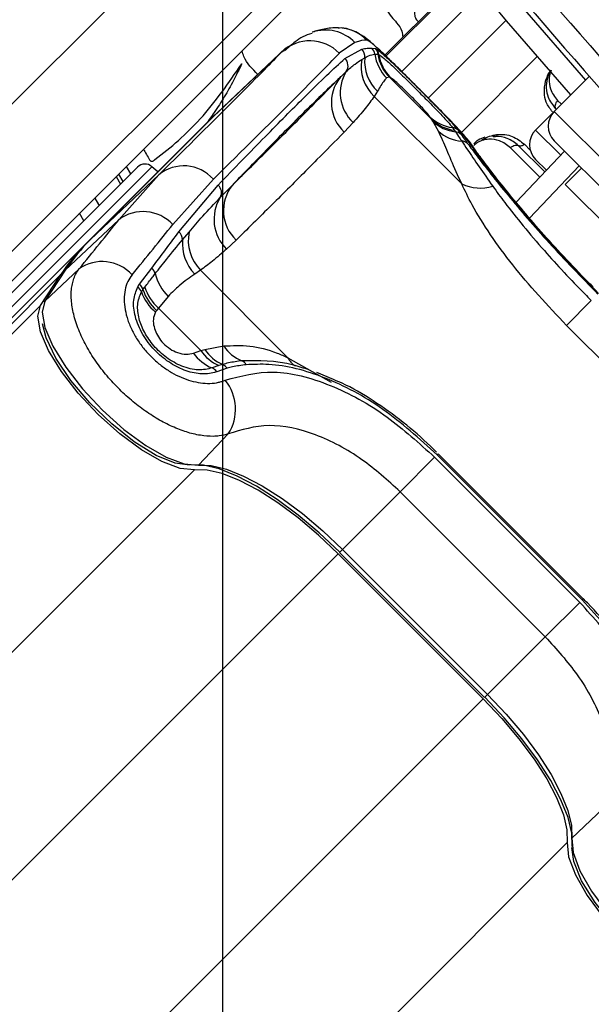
# Model space of a CAD drawing. Header units: millimetres. Extents: x 20 to 22981, y 40 to 19992.
# Tile 79 of 143: x 6601 to 6656, y 14519 to 14613. Entities that reach past the tile are written whole.
import ezdxf

# ---------------------------------------------------------------- set-up
doc = ezdxf.new("R2010")
doc.units = ezdxf.units.MM
doc.header["$LTSCALE"] = 2
doc.layers.add('COMPONENT_GEOMETRY', color=7, linetype='Continuous')
doc.styles.add('SLDTEXTSTYLE0', font='TXT', dxfattribs={"width": 0.75})
doc.dimstyles.new('SLDDIMSTYLE0', dxfattribs={"dimtxt": 100, "dimasz": 6.604, "dimexe": 0, "dimexo": 0.0625, "dimgap": 25, "dimtad": 0, "dimtih": 1, "dimtoh": 1, "dimdec": 0, "dimrnd": 1e-09, "dimzin": 12, "dimdsep": 46, "dimtxsty": 'SLDTEXTSTYLE0', "dimsah": 1, "dimcen": 0.09, "dimadec": 0, "dimazin": 3, "dimtfac": 1, "dimtdec": 0, "dimtofl": 0, "dimtmove": 0, "dimatfit": 3, "dimfxl": 1, "dimfrac": 2, "dimtolj": 1, "dimtzin": 12, "dimarcsym": 0})

# ---------------------------------------------------------------- blocks, each defined once
blk = doc.blocks.new('_D_3')
at = {"layer": 'COMPONENT_GEOMETRY', "color": 7}
for p, q in [((7626.606, 16889.951), (7596.137, 16889.951)), ((7596.137, 16889.951), (7596.137, 16731.201)), ((7993.134, 16889.951), (8023.603, 16889.951)), ((8023.603, 16889.951), (8023.603, 16731.201)), ((6620.486, 11970.81), (6620.486, 16752.273)), ((6938.092, 11970.81), (6938.092, 16752.273)), ((6620.486, 16745.923), (6938.092, 16745.923)), ((6938.092, 16745.923), (7543.591, 16745.923)), ((7596.137, 16731.201), (7626.606, 16731.201)), ((8023.603, 16731.201), (7993.134, 16731.201))]:
    blk.add_line(p, q, dxfattribs=at)
for points in [[(6620.486, 16745.923), (6627.09, 16744.907), (6627.09, 16746.939)], [(6938.092, 16745.923), (6931.488, 16746.939), (6931.488, 16744.907)]]:
    blk.add_solid(points, dxfattribs=at)
at = {"layer": 'COMPONENT_GEOMETRY', "color": 7, "char_height": 100, "attachment_point": 1, "style": 'SLDTEXTSTYLE0'}
for s, insert in [('6.25in', (7626.606, 16860.108)), ('159mm', (7574.037, 16710.489))]:
    blk.add_mtext(s, dxfattribs=dict(at, insert=insert))

msp = doc.modelspace()

# ---------------------------------------------------------------- linework, layer by layer
at = {"color": 7, "linetype": 'Continuous', "lineweight": 25}
for p, q in [((6617.243, 14621.984), (6557.269, 14562.009)), ((6643.906, 14617.555), (6636.037, 14609.686)), ((6564.34, 14554.938), (6624.314, 14614.913)), ((6626.212, 14613.982), (6566.238, 14554.008)), ((6626.508, 14610.354), (6619.958, 14604.159)), ((6633.163, 14610.905), (6631.669, 14609.871)), ((6632.208, 14609.376), (6633.826, 14610.272)), ((6634.792, 14610.365), (6635.13, 14610.325)), ((6635.13, 14610.325), (6635.19, 14610.302)), ((6626.136, 14609.992), (6619.585, 14603.797)), ((6633.816, 14609.275), (6634.106, 14609.44)), ((6635.36, 14609.782), (6635.408, 14609.773)), ((6635.408, 14609.773), (6635.463, 14609.752)), ((6636.47, 14607.573), (6636.209, 14607.498)), ((6636.47, 14607.573), (6640.543, 14603.5)), ((6636.519, 14607.565), (6636.47, 14607.573)), ((6636.553, 14607.554), (6636.519, 14607.565)), ((6655.658, 14607.648), (6652.293, 14604.283)), ((6635.334, 14606.22), (6635.023, 14605.724)), ((6643.416, 14597.331), (6635.023, 14605.724)), ((6619.575, 14603.786), (6607.783, 14591.995)), ((6619.585, 14603.797), (6607.794, 14592.005)), ((6619.585, 14603.797), (6619.575, 14603.786)), ((6640.543, 14603.5), (6640.356, 14603.779)), ((6652.293, 14604.283), (6650.508, 14602.499)), ((6607.373, 14591.607), (6619.165, 14603.399)), ((6632.987, 14603.218), (6632.129, 14602.299)), ((6640.652, 14603.338), (6640.543, 14603.5)), ((6641.184, 14602.378), (6640.652, 14603.338)), ((6642.526, 14602.733), (6642.701, 14602.479)), ((6642.701, 14602.479), (6642.806, 14602.33)), ((6643.068, 14602.471), (6643.345, 14602.079)), ((6651.393, 14598.474), (6648.871, 14600.996)), ((6652.293, 14601.454), (6685.103, 14568.645)), ((6648.63, 14595.562), (6653.282, 14600.465)), ((6612.305, 14598.944), (6598.211, 14584.85)), ((6614.241, 14598.476), (6613.681, 14598.98)), ((6651.545, 14598.634), (6650.509, 14599.669)), ((6654.909, 14598.838), (6653.353, 14597.283)), ((6614.344, 14598.201), (6607.794, 14592.005)), ((6610.255, 14598.025), (6610.67, 14597.309)), ((6610.497, 14593.88), (6614.344, 14598.201)), ((6619.579, 14597.78), (6615.69, 14593.433)), ((6616.272, 14592.718), (6620.041, 14597.209)), ((6680.931, 14569.705), (6653.353, 14597.283)), ((6607.161, 14593.799), (6606.741, 14594.511)), ((6610.497, 14593.88), (6605.374, 14589.035)), ((6616.624, 14591.958), (6617.246, 14592.704)), ((6607.373, 14591.607), (6328.558, 14312.792)), ((6607.794, 14592.005), (6607.783, 14591.995)), ((6621.765, 14591.935), (6620.846, 14591.077)), ((6604.953, 14588.636), (5560.477, 13544.16)), ((6602.996, 14585.671), (6604.953, 14588.636)), ((6605.296, 14588.942), (6603.339, 14585.976)), ((6606.693, 14589.168), (6603.417, 14586.069)), ((6605.374, 14589.035), (6603.417, 14586.069)), ((6612.501, 14587.696), (6613.671, 14589.245)), ((6618.34, 14589.041), (6617.791, 14588.677)), ((6618.34, 14589.041), (6626.733, 14580.648)), ((6612.33, 14587.439), (6612.501, 14587.696)), ((6612.828, 14587.193), (6613.007, 14587.429)), ((6615.244, 14586.534), (6614.309, 14585.411)), ((6653.469, 14583.748), (6655.848, 14586.127)), ((6614.309, 14585.411), (6614.131, 14585.177)), ((6618.381, 14581.339), (6614.309, 14585.411)), ((6667.396, 14569.821), (6653.469, 14583.748)), ((6617.669, 14581.092), (6618.381, 14581.339)), ((6618.381, 14581.339), (6618.75, 14581.437)), ((6618.75, 14581.437), (6620.579, 14581.773)), ((6620.117, 14579.895), (6619.458, 14579.665)), ((6620.476, 14580.001), (6620.117, 14579.895)), ((6620.9, 14579.634), (6619.902, 14579.305)), ((6631.101, 14578.546), (6629.509, 14579.212)), ((6621.013, 14573.324), (6618.163, 14570.317)), ((6641.052, 14571.331), (6641.156, 14571.434)), ((6655.082, 14557.507), (6641.156, 14571.434)), ((6637.506, 14567.785), (6640.812, 14571.09)), ((6640.812, 14571.09), (6654.738, 14557.164)), ((6654.979, 14557.404), (6641.052, 14571.331)), ((6637.506, 14567.785), (6631.966, 14562.244)), ((6651.433, 14553.858), (6637.506, 14567.785)), ((6631.676, 14561.954), (6645.602, 14548.028)), ((6631.966, 14562.244), (6645.892, 14548.318)), ((6631.553, 14561.831), (6645.479, 14547.905)), ((6654.979, 14557.404), (6655.082, 14557.507)), ((6651.433, 14553.858), (6654.738, 14557.164)), ((6651.433, 14553.858), (6645.892, 14548.318)), ((6656.972, 14537.364), (6653.965, 14534.515))]:
    msp.add_line(p, q, dxfattribs=at)
at = {"color": 8, "linetype": 'Continuous', "lineweight": 25}
for p, q in [((6643.906, 14617.555), (6636.037, 14609.686)), ((6636.141, 14609.587), (6643.998, 14617.443)), ((6645.348, 14615.81), (6637.653, 14608.115)), ((6647.676, 14613.032), (6640.209, 14605.565)), ((6626.136, 14609.992), (6626.354, 14610.143)), ((6650.659, 14609.545), (6643.387, 14602.273)), ((6652.616, 14605.326), (6652.976, 14604.966)), ((6652.293, 14604.283), (6687.931, 14568.645)), ((6650.508, 14602.499), (6652.922, 14600.085)), ((6650.918, 14597.974), (6648.091, 14600.801)), ((6649.429, 14601.136), (6649.988, 14600.577)), ((6598.882, 14584.18), (6613.681, 14598.98)), ((6611.227, 14598.997), (6611.641, 14598.28)), ((6654.68, 14599.067), (6649.916, 14594.047)), ((6610.91, 14597.548), (6610.495, 14598.265)), ((6602.996, 14585.671), (5341.107, 13323.782)), ((6626.733, 14580.648), (6630.886, 14578.312)), ((6617.764, 14569.896), (5353.93, 13306.062)), ((6631.966, 14562.244), (6631.676, 14561.954)), ((6631.553, 14561.831), (6582.201, 14512.479)), ((6645.479, 14547.905), (6596.127, 14498.553)), ((6645.892, 14548.318), (6645.602, 14548.028)), ((6653.544, 14534.116), (5389.71, 13270.282))]:
    msp.add_line(p, q, dxfattribs=at)
at = {"color": 8, "linetype": 'Continuous', "lineweight": 25, "flags": 128}
for points in [[(6641.959, 14623.133), (6649.253, 14614.265), (6655.294, 14607.284)], [(6644.368, 14601.076), (6644.343, 14601.113), (6643.883, 14601.656)]]:
    msp.add_lwpolyline(points, dxfattribs=at)
at = {"color": 7, "linetype": 'Continuous', "lineweight": 25, "flags": 128}
for points in [[(6653.877, 14605.867), (6647.726, 14612.973), (6640.397, 14621.884)], [(6619.749, 14603.959), (6619.506, 14603.732), (6619.165, 14603.399)], [(6619.958, 14604.159), (6619.927, 14604.13), (6619.585, 14603.797)], [(6646.776, 14602.057), (6646.747, 14601.989), (6646.712, 14601.931), (6646.67, 14601.885), (6646.623, 14601.853), (6646.572, 14601.835), (6646.519, 14601.832), (6646.466, 14601.845), (6646.413, 14601.872)], [(6608.203, 14595.973), (6608.561, 14595.361), (6608.621, 14595.26)], [(6605.374, 14589.035), (6605.301, 14588.949), (6605.296, 14588.942)], [(6617.764, 14569.896), (6616.385, 14570.023), (6614.652, 14570.674), (6612.679, 14571.807), (6610.593, 14573.348), (6608.53, 14575.197), (6606.623, 14577.234), (6604.996, 14579.327), (6603.755, 14581.34), (6602.98, 14583.143), (6602.721, 14584.618), (6602.996, 14585.671)], [(6603.417, 14586.069), (6603.142, 14585.018), (6603.4, 14583.545), (6604.174, 14581.745), (6605.414, 14579.734), (6607.038, 14577.644), (6608.943, 14575.61), (6611.003, 14573.764), (6613.086, 14572.225), (6615.056, 14571.094), (6616.786, 14570.444), (6618.163, 14570.317)], [(6603.417, 14586.069), (6603.344, 14585.983), (6603.339, 14585.976)], [(6617.275, 14570.345), (6615.93, 14570.515), (6614.087, 14571.269), (6611.997, 14572.559), (6609.824, 14574.283), (6607.739, 14576.306), (6605.905, 14578.469), (6604.465, 14580.604), (6603.534, 14582.541), (6603.198, 14583.906)], [(6631.702, 14561.98), (6629.735, 14563.84), (6627.713, 14565.543), (6625.691, 14567.043), (6623.723, 14568.302), (6621.86, 14569.284), (6620.152, 14569.965), (6618.646, 14570.325), (6617.382, 14570.355)], [(6631.553, 14561.831), (6629.659, 14563.622), (6627.713, 14565.262), (6625.765, 14566.707), (6623.87, 14567.919), (6622.076, 14568.865), (6620.432, 14569.52), (6618.982, 14569.867), (6617.764, 14569.896)], [(6618.163, 14570.317), (6619.382, 14570.288), (6620.834, 14569.941), (6622.479, 14569.285), (6624.275, 14568.338), (6626.173, 14567.125), (6628.122, 14565.678), (6630.07, 14564.037), (6631.966, 14562.244)], [(6645.479, 14547.905), (6647.27, 14546.011), (6648.91, 14544.064), (6650.355, 14542.117), (6651.567, 14540.222), (6652.513, 14538.428), (6653.168, 14536.784), (6653.515, 14535.333), (6653.544, 14534.116)], [(6654.003, 14533.734), (6653.973, 14534.998), (6653.613, 14536.504), (6652.932, 14538.212), (6651.95, 14540.075), (6650.691, 14542.043), (6649.191, 14544.065), (6647.488, 14546.087), (6645.628, 14548.054)], [(6645.892, 14548.318), (6647.685, 14546.422), (6649.326, 14544.474), (6650.773, 14542.525), (6651.986, 14540.627), (6652.933, 14538.831), (6653.589, 14537.186), (6653.936, 14535.734), (6653.965, 14534.515)], [(6653.544, 14534.116), (6653.671, 14532.737), (6654.322, 14531.004), (6655.455, 14529.031), (6656.996, 14526.945), (6658.845, 14524.882), (6660.882, 14522.975), (6662.975, 14521.348), (6664.988, 14520.107), (6666.791, 14519.331), (6668.266, 14519.073), (6669.319, 14519.348)], [(6653.965, 14534.515), (6654.092, 14533.138), (6654.742, 14531.408), (6655.873, 14529.438), (6657.412, 14527.355), (6659.258, 14525.295), (6661.292, 14523.39), (6663.382, 14521.766), (6665.393, 14520.526), (6667.193, 14519.752), (6668.666, 14519.494), (6669.717, 14519.768)], [(6667.712, 14519.538), (6666.19, 14519.886), (6664.252, 14520.817), (6662.118, 14522.256), (6659.954, 14524.091), (6657.931, 14526.176), (6656.207, 14528.349), (6654.917, 14530.438), (6654.163, 14532.282), (6653.993, 14533.627)]]:
    msp.add_lwpolyline(points, dxfattribs=at)
at = {"color": 7, "linetype": 'Continuous', "lineweight": 25}
for centre, radius, start, end in [((6969.784, 14886.136), 392.331, 213.6328, 236.3672), ((6969.784, 14886.136), 394.415, 213.6328, 236.3672), ((6969.784, 14886.136), 398.862, 213.6328, 236.3672), ((6969.784, 14886.136), 399.777, 213.6328, 236.3672), ((6967.097, 14883.449), 414, 218.64351, 231.35649), ((6967.097, 14883.449), 416, 218.64351, 231.35649), ((6631.477, 14608.332), 3.979, 44.78539, 88.70913), ((6628.84, 14607.087), 3.969, 44.53875, 132.95073), ((6633.104, 14609.566), 1.009, 352.81376, 44.38898), ((6634.079, 14609.662), 1.002, 7.29543, 44.61303), ((6634.42, 14609.622), 0.999, 8.69045, 44.71141), ((6634.485, 14609.61), 0.987, 8.25329, 44.4573), ((6631.505, 14608.668), 0.998, 326.77808, 45.26366), ((6637.71, 14608.618), 3.949, 170.41675, 227.11862), ((6638.073, 14609.11), 3.981, 175.24198, 226.53946), ((6639.061, 14610.34), 4.027, 187.86463, 224.89314), ((6639.314, 14610.387), 4.001, 188.70091, 224.69828), ((6639.361, 14610.379), 3.999, 188.72159, 224.71223), ((6639.378, 14610.324), 3.957, 188.31618, 224.43799), ((6634.813, 14605.137), 3.906, 142.01316, 226.5911), ((6635.665, 14606.066), 3.909, 148.28482, 226.76278), ((6643.025, 14606.539), 3.84, 225.95981, 262.51974), ((6653.707, 14602.869), 2, 135, 225), ((6643.156, 14606.234), 3.782, 226.28289, 263.0911), ((6643.251, 14606.086), 3.783, 226.60268, 263.24452), ((6642.403, 14601.785), 0.955, 45.89214, 82.64581), ((6643.695, 14605.224), 3.795, 228.58943, 265.72049), ((6642.703, 14601.405), 0.93, 46.37838, 83.68207), ((6651.923, 14601.084), 2, 135, 225), ((6643.382, 14600.562), 0.878, 47.60229, 88.05066), ((6613.012, 14598.236), 1, 48, 135), ((6616.744, 14595.276), 3.783, 41.4596, 129.36279), ((6619.39, 14596.49), 0.97, 330.96364, 47.89219), ((6624.464, 14594.773), 3.916, 142.02145, 226.42955), ((6645.2, 14601.063), 4.137, 244.45211, 286.68675), ((6623.621, 14593.926), 3.978, 148.25351, 225.76203), ((6612.844, 14590.762), 3.903, 43.17459, 126.97114), ((6615.596, 14591.944), 1.028, 0.77151, 48.85846), ((6621.336, 14591.931), 4.163, 169.29241, 223.96486), ((6620.798, 14578.202), 18.972, 135.04205, 146.63391), ((6621.218, 14578.601), 18.97, 135.04205, 146.63391), ((6620.829, 14591.606), 4.219, 175.20879, 223.95768), ((6608.92, 14586.004), 3.869, 42.38368, 125.1453), ((6612.933, 14588.414), 1.111, 15.90957, 48.37856), ((6618.359, 14589.751), 4.478, 193.33703, 225.92973), ((6611.752, 14586.85), 1.129, 17.65591, 48.44393), ((6611.65, 14586.592), 1.086, 19.73782, 51.2283), ((6616.772, 14588.409), 4.35, 199.48419, 230.95897), ((6617.139, 14588.55), 4.52, 197.47342, 228.26682), ((6617.313, 14588.777), 4.512, 197.38417, 228.2505), ((6621.005, 14583.44), 4.08, 215.13419, 247.71075), ((6621.663, 14583.519), 3.94, 213.58957, 246.88929), ((6621.991, 14583.576), 3.883, 213.44094, 247.04942), ((6623.582, 14583.679), 3.557, 212.41093, 249.29018), ((6620.087, 14579.122), 0.961, 32.22594, 66.12593), ((6621.985, 14579.581), 0.842, 27.42489, 66.26645), ((6619.066, 14578.726), 1.017, 34.71579, 67.36131), ((6617.279, 14575.699), 4.425, 327.53622, 39.0591)]:
    msp.add_arc(centre, radius, start, end, dxfattribs=at)
at = {"color": 8, "linetype": 'Continuous', "lineweight": 25}
for centre, radius, start, end in [((6630.335, 14608.135), 3.958, 44.40754, 108.81242), ((6628.795, 14581.733), 2.33, 207.76423, 233.77615)]:
    msp.add_arc(centre, radius, start, end, dxfattribs=at)
at = {"color": 7, "linetype": 'Continuous', "lineweight": 25}
for centre, major_axis, ratio, start_param, end_param in [((6515.019, 14501.96), (119.844, 108.975), 0.055229, 0.058825, 0.125695), ((6513.744, 14503.374), (114.328, 108.835), 0.008938, 5.779523, 6.090184), ((6516.502, 14500.477), (117.156, 111.663), 0.008717, 5.779513, 6.090173), ((6512.201, 14504.783), (111.67, 111.493), 0.074687, 5.642343, 5.709213), ((6515.019, 14501.96), (114.498, 114.321), 0.072841, 5.64234, 5.70921)]:
    msp.add_ellipse(centre, major_axis=major_axis, ratio=ratio, start_param=start_param, end_param=end_param, dxfattribs=at)
for points, knots in [([(6631.25, 14619.118), (6632.122, 14618.675), (6634.023, 14617.709), (6635.364, 14615.608), (6636.17, 14614.085), (6636.64, 14613.38), (6637.224, 14612.757), (6637.693, 14612.117), (6637.735, 14611.598), (6637.751, 14611.401)], [0, 0, 0, 0, 0.279168, 0.608079, 0.694114, 0.780154, 0.851325, 0.94338, 1, 1, 1, 1]), ([(6639.097, 14614.07), (6639.071, 14614.06), (6639.019, 14614.039), (6638.938, 14613.955), (6638.884, 14613.805), (6638.88, 14613.6), (6638.922, 14613.383), (6639.004, 14613.18), (6639.11, 14613.006), (6639.216, 14612.941), (6639.263, 14612.912)], [0, 0, 0, 0, 0.061263, 0.120773, 0.249939, 0.400745, 0.565396, 0.730159, 0.88126, 1, 1, 1, 1]), ([(6631.589, 14612.31), (6631.342, 14612.306), (6630.589, 14612.293), (6629.823, 14612.119), (6629.28, 14611.952), (6629.113, 14611.9)], [0, 0, 0, 0, 0.252622, 0.769726, 1, 1, 1, 1]), ([(6639.45, 14606.328), (6639.392, 14606.386), (6638.858, 14606.923), (6637.815, 14607.959), (6636.478, 14609.274), (6635.307, 14610.392), (6634.484, 14611.111), (6633.779, 14611.661), (6632.841, 14612.102), (6632.099, 14612.329), (6631.644, 14612.285), (6631.547, 14612.276)], [0, 0, 0, 0, 0.019489, 0.18052, 0.341758, 0.509074, 0.6918, 0.81673, 0.891072, 0.976876, 1, 1, 1, 1]), ([(6629.074, 14611.777), (6629.062, 14611.774), (6628.422, 14611.65), (6627.478, 14611.051), (6626.734, 14610.391), (6626.402, 14610.096)], [0, 0, 0, 0, 0.010791, 0.558542, 1, 1, 1, 1]), ([(6638.955, 14606.822), (6638.464, 14607.312), (6637.453, 14608.318), (6636.107, 14609.631), (6635.033, 14610.631), (6634.472, 14611.084), (6634.342, 14611.123), (6634.302, 14611.136)], [0, 0, 0, 0, 0.205185, 0.42219, 0.649845, 0.891012, 1, 1, 1, 1]), ([(6633.826, 14610.272), (6634.002, 14610.304), (6634.354, 14610.368), (6634.646, 14610.366), (6634.792, 14610.365)], [0, 0, 0, 0, 0.499862, 1, 1, 1, 1]), ([(6635.19, 14610.302), (6635.331, 14610.206), (6635.613, 14610.014), (6636.543, 14609.161), (6637.755, 14607.988), (6639.114, 14606.641), (6640.422, 14605.327), (6641.576, 14604.146), (6642.496, 14603.17), (6642.923, 14602.674), (6643.049, 14602.498), (6643.068, 14602.471)], [0, 0, 0, 0, 0.128772, 0.257506, 0.386957, 0.507462, 0.621373, 0.734927, 0.852016, 0.977201, 1, 1, 1, 1]), ([(6620.041, 14597.209), (6621.596, 14598.82), (6624.708, 14602.042), (6628.043, 14605.395), (6630.552, 14607.849), (6631.655, 14608.866), (6632.208, 14609.376)], [0, 0, 0, 0, 0.2879422, 0.5758847, 0.7874743, 1, 1, 1, 1]), ([(6623.85, 14607.84), (6623.312, 14608.361), (6622.626, 14609.023), (6622.392, 14609.919), (6622.342, 14610.111)], [0, 0, 0, 0, 0.785966, 1, 1, 1, 1]), ([(6632.34, 14608.121), (6632.62, 14608.374), (6633.118, 14608.824), (6633.604, 14609.138), (6633.816, 14609.275)], [0, 0, 0, 0, 0.562494, 1, 1, 1, 1]), ([(6634.106, 14609.44), (6634.342, 14609.555), (6634.697, 14609.727), (6634.978, 14609.773), (6635.072, 14609.789)], [0, 0, 0, 0, 0.665988, 1, 1, 1, 1]), ([(6635.072, 14609.789), (6635.144, 14609.793), (6635.242, 14609.799), (6635.334, 14609.785), (6635.36, 14609.782)], [0, 0, 0, 0, 0.722931, 1, 1, 1, 1]), ([(6635.463, 14609.752), (6635.604, 14609.655), (6635.886, 14609.462), (6636.82, 14608.599), (6637.979, 14607.474), (6639.2, 14606.262), (6640.345, 14605.107), (6641.335, 14604.088), (6642.142, 14603.223), (6642.394, 14602.901), (6642.526, 14602.733)], [0, 0, 0, 0, 0.14005, 0.280395, 0.409802, 0.528506, 0.640305, 0.752924, 0.870839, 1, 1, 1, 1]), ([(6612.89, 14600.66), (6612.927, 14600.585), (6613.061, 14600.319), (6613.267, 14599.987), (6613.431, 14599.685), (6613.531, 14599.551), (6613.625, 14599.487), (6613.735, 14599.5), (6613.823, 14599.551), (6613.889, 14599.601), (6613.932, 14599.635), (6613.951, 14599.65), (6613.959, 14599.656), (6613.963, 14599.659), (6613.965, 14599.66), (6613.965, 14599.661), (6613.966, 14599.661), (6613.966, 14599.661), (6615.527, 14600.823), (6618.687, 14603.585), (6621.046, 14607.022), (6622.3, 14608.848)], [0, 0, 0, 0, 0.017671, 0.062667, 0.08221, 0.089937, 0.097993, 0.104658, 0.112025, 0.119063, 0.122188, 0.123547, 0.124141, 0.124401, 0.124515, 0.124565, 0.124587, 0.124597, 0.124604, 0.534708, 1, 1, 1, 1]), ([(6622.3, 14608.848), (6622.043, 14608.311), (6621.528, 14607.237), (6620.642, 14605.685), (6619.763, 14604.293), (6619.141, 14603.449), (6618.871, 14603.083)], [0, 0, 0, 0, 0.265867, 0.531617, 0.7973, 1, 1, 1, 1]), ([(6651.97, 14608.237), (6651.95, 14608.21), (6651.774, 14607.969), (6651.577, 14607.363), (6651.486, 14606.511), (6651.697, 14605.473), (6652.147, 14604.896), (6652.421, 14604.546)], [0, 0, 0, 0, 0.019593, 0.174111, 0.402339, 0.637038, 1, 1, 1, 1]), ([(6631.734, 14607.54), (6630.688, 14606.547), (6628.785, 14604.739), (6625.113, 14601.038), (6622.497, 14598.339), (6621.377, 14597.183)], [0, 0, 0, 0, 0.411197, 0.74781, 1, 1, 1, 1]), ([(6621.377, 14597.183), (6621.63, 14597.432), (6623.059, 14598.833), (6625.649, 14601.399), (6628.847, 14604.604), (6630.868, 14606.659), (6631.734, 14607.54)], [0, 0, 0, 0, 0.072703, 0.409757, 0.746813, 1, 1, 1, 1]), ([(6631.734, 14607.54), (6631.849, 14607.649), (6632.057, 14607.848), (6632.252, 14608.036), (6632.34, 14608.121)], [0, 0, 0, 0, 0.550084, 1, 1, 1, 1]), ([(6636.209, 14607.498), (6636.13, 14607.42), (6635.894, 14607.185), (6635.558, 14606.606), (6635.334, 14606.22)], [0, 0, 0, 0, 0.3319634, 1, 1, 1, 1]), ([(6640.356, 14603.779), (6640.328, 14603.819), (6640.245, 14603.936), (6639.983, 14604.244), (6639.553, 14604.71), (6639.05, 14605.234), (6638.465, 14605.825), (6637.851, 14606.426), (6637.262, 14606.982), (6636.783, 14607.406), (6636.629, 14607.505), (6636.553, 14607.554)], [0, 0, 0, 0, 0.061845, 0.1849, 0.290127, 0.388407, 0.48934, 0.604425, 0.718225, 0.859767, 1, 1, 1, 1]), ([(6635.023, 14605.724), (6634.742, 14605.338), (6634.104, 14604.462), (6633.388, 14603.664), (6632.987, 14603.218)], [0, 0, 0, 0, 0.441401, 1, 1, 1, 1]), ([(6644.37, 14601.071), (6644.363, 14601.082), (6644.219, 14601.316), (6643.879, 14601.714), (6643.224, 14602.479), (6642.152, 14603.598), (6640.847, 14604.928), (6639.886, 14605.891), (6639.45, 14606.328)], [0, 0, 0, 0, 0.006151, 0.126783, 0.343161, 0.567957, 0.803808, 1, 1, 1, 1]), ([(6652.616, 14605.326), (6652.557, 14605.256), (6652.437, 14605.116), (6652.355, 14604.871), (6652.357, 14604.674), (6652.404, 14604.58), (6652.421, 14604.546)], [0, 0, 0, 0, 0.279636, 0.559272, 0.838908, 1, 1, 1, 1]), ([(6632.129, 14602.299), (6631.261, 14601.417), (6629.24, 14599.361), (6626.04, 14596.154), (6623.447, 14593.586), (6622.018, 14592.184), (6621.765, 14591.935)], [0, 0, 0, 0, 0.253188, 0.590242, 0.927296, 1, 1, 1, 1]), ([(6643.416, 14597.331), (6643.061, 14598.111), (6642.342, 14599.694), (6641.687, 14601.306), (6641.321, 14602.087), (6641.184, 14602.378)], [0, 0, 0, 0, 0.379006, 0.768783, 1, 1, 1, 1]), ([(6642.806, 14602.33), (6642.935, 14602.142), (6643.12, 14601.872), (6643.344, 14601.54), (6643.412, 14601.439)], [0, 0, 0, 0, 0.696657, 1, 1, 1, 1]), ([(6643.345, 14602.079), (6643.48, 14601.89), (6643.669, 14601.627), (6643.906, 14601.303), (6643.974, 14601.21)], [0, 0, 0, 0, 0.71409, 1, 1, 1, 1]), ([(6656.545, 14586.824), (6654.996, 14588.421), (6651.89, 14591.623), (6648.057, 14596.121), (6645.174, 14599.806), (6644.317, 14601.035), (6643.883, 14601.656)], [0, 0, 0, 0, 0.246039, 0.493344, 0.74369, 1, 1, 1, 1]), ([(6645.646, 14601.812), (6645.418, 14601.735), (6645.027, 14601.604), (6644.698, 14601.309), (6644.561, 14601.186)], [0, 0, 0, 0, 0.582959, 1, 1, 1, 1]), ([(6645.352, 14601.565), (6645.599, 14601.694), (6646.081, 14601.946), (6646.548, 14602.021), (6646.776, 14602.057)], [0, 0, 0, 0, 0.511867, 1, 1, 1, 1]), ([(6648.871, 14600.996), (6648.527, 14601.265), (6647.892, 14601.76), (6646.977, 14601.917), (6646.489, 14601.878), (6646.413, 14601.872)], [0, 0, 0, 0, 0.500688, 0.922786, 1, 1, 1, 1]), ([(6646.776, 14602.057), (6646.781, 14602.058), (6647.315, 14602.117), (6648.325, 14601.997), (6649.061, 14601.422), (6649.429, 14601.136)], [0, 0, 0, 0, 0.005036, 0.503601, 1, 1, 1, 1]), ([(6643.412, 14601.439), (6643.589, 14601.175), (6644.33, 14600.068), (6645.498, 14598.383), (6646.388, 14597.101)], [0, 0, 0, 0, 0.238761, 1, 1, 1, 1]), ([(6643.974, 14601.21), (6644.264, 14600.819), (6645.216, 14599.534), (6647.662, 14596.418), (6651.667, 14591.716), (6654.875, 14588.408), (6656.478, 14586.756)], [0, 0, 0, 0, 0.129083, 0.424338, 0.712561, 1, 1, 1, 1]), ([(6656.015, 14587.432), (6655.754, 14587.692), (6654.685, 14588.759), (6652.896, 14590.671), (6650.745, 14593.057), (6648.83, 14595.299), (6647.197, 14597.303), (6645.881, 14598.993), (6644.885, 14600.332), (6644.541, 14600.828), (6644.368, 14601.077)], [0, 0, 0, 0, 0.043335, 0.177969, 0.313199, 0.448509, 0.585187, 0.722529, 0.861193, 1, 1, 1, 1]), ([(6648.091, 14600.801), (6648.161, 14600.86), (6648.301, 14600.979), (6648.546, 14601.062), (6648.743, 14601.06), (6648.837, 14601.013), (6648.871, 14600.996)], [0, 0, 0, 0, 0.279636, 0.559272, 0.838908, 1, 1, 1, 1]), ([(6620.238, 14596.019), (6620.45, 14596.235), (6620.836, 14596.627), (6621.209, 14597.01), (6621.377, 14597.183)], [0, 0, 0, 0, 0.550084, 1, 1, 1, 1]), ([(6653.469, 14583.748), (6651.663, 14585.672), (6648.963, 14588.549), (6646.112, 14592.486), (6644.459, 14595.123), (6643.727, 14596.672), (6643.416, 14597.331)], [0, 0, 0, 0, 0.419372, 0.626845, 0.841167, 1, 1, 1, 1]), ([(6646.388, 14597.101), (6646.766, 14596.584), (6648.142, 14594.698), (6651.053, 14591.164), (6654.069, 14587.916), (6655.637, 14586.339), (6655.848, 14586.127)], [0, 0, 0, 0, 0.159037, 0.579884, 0.943274, 1, 1, 1, 1]), ([(6617.246, 14592.704), (6617.683, 14593.217), (6618.683, 14594.388), (6619.678, 14595.432), (6620.238, 14596.019)], [0, 0, 0, 0, 0.437506, 1, 1, 1, 1]), ([(6613.671, 14589.245), (6614.117, 14589.837), (6615.009, 14591.023), (6615.851, 14592.153), (6616.272, 14592.718)], [0, 0, 0, 0, 0.499862, 1, 1, 1, 1]), ([(6614.002, 14588.718), (6614.367, 14589.177), (6615.271, 14590.315), (6616.119, 14591.344), (6616.624, 14591.958)], [0, 0, 0, 0, 0.403381, 1, 1, 1, 1]), ([(6620.846, 14591.077), (6620.4, 14590.676), (6619.602, 14589.96), (6618.726, 14589.322), (6618.34, 14589.041)], [0, 0, 0, 0, 0.558599, 1, 1, 1, 1]), ([(6621.013, 14573.324), (6620.73, 14573.248), (6620.281, 14573.129), (6619.387, 14573.076), (6618.554, 14573.14), (6617.675, 14573.32), (6616.785, 14573.569), (6615.87, 14573.92), (6614.945, 14574.369), (6614.024, 14574.877), (6613.107, 14575.472), (6612.21, 14576.148), (6611.323, 14576.881), (6610.471, 14577.687), (6609.669, 14578.554), (6609.093, 14579.238), (6608.549, 14579.949), (6608.042, 14580.682), (6607.58, 14581.431), (6607.167, 14582.188), (6606.806, 14582.949), (6606.502, 14583.71), (6606.261, 14584.455), (6606.086, 14585.175), (6605.974, 14585.869), (6605.929, 14586.537), (6605.951, 14587.162), (6606.038, 14587.739), (6606.188, 14588.266), (6606.4, 14588.751), (6606.595, 14589.029), (6606.693, 14589.168)], [0, 0, 0, 0, 0.049626, 0.078577, 0.137394, 0.167327, 0.195134, 0.251586, 0.280294, 0.307651, 0.363199, 0.391451, 0.419354, 0.47607, 0.504949, 0.534169, 0.563603, 0.593708, 0.624043, 0.654548, 0.685288, 0.716764, 0.748492, 0.779398, 0.810537, 0.842407, 0.874528, 0.905316, 0.936327, 0.968042, 1, 1, 1, 1]), ([(6611.778, 14588.612), (6611.631, 14588.403), (6611.332, 14587.977), (6611.085, 14587.173), (6610.994, 14586.263), (6611.084, 14585.285), (6611.349, 14584.251), (6611.774, 14583.235), (6612.353, 14582.24), (6613.037, 14581.335), (6613.826, 14580.51), (6614.67, 14579.804), (6615.57, 14579.209), (6616.492, 14578.743), (6617.431, 14578.406), (6618.36, 14578.208), (6619.262, 14578.157), (6619.937, 14578.241), (6620.413, 14578.368), (6620.614, 14578.448), (6620.715, 14578.488)], [0, 0, 0, 0, 0.063269, 0.128272, 0.191167, 0.255909, 0.316887, 0.379836, 0.437286, 0.496647, 0.551217, 0.607511, 0.661445, 0.716934, 0.772639, 0.829832, 0.888774, 0.949243, 0.974567, 1, 1, 1, 1]), ([(6613.007, 14587.429), (6613.248, 14587.745), (6613.581, 14588.182), (6613.911, 14588.602), (6614.002, 14588.718)], [0, 0, 0, 0, 0.722931, 1, 1, 1, 1]), ([(6617.791, 14588.677), (6617.306, 14588.338), (6616.497, 14587.772), (6615.603, 14586.888), (6615.244, 14586.534)], [0, 0, 0, 0, 0.598892, 1, 1, 1, 1]), ([(6619.902, 14579.305), (6619.834, 14579.281), (6619.365, 14579.113), (6618.359, 14579.023), (6616.817, 14579.374), (6615.281, 14580.171), (6613.865, 14581.368), (6612.703, 14582.911), (6612.006, 14584.605), (6611.836, 14586.23), (6612.165, 14587.036), (6612.33, 14587.439)], [0, 0, 0, 0, 0.021466, 0.146972, 0.265052, 0.37829, 0.491889, 0.612335, 0.742127, 0.871039, 1, 1, 1, 1]), ([(6619.458, 14579.665), (6619.034, 14579.564), (6618.185, 14579.363), (6616.603, 14579.741), (6615.091, 14580.581), (6613.836, 14581.743), (6612.926, 14583.061), (6612.389, 14584.433), (6612.224, 14585.835), (6612.515, 14586.566), (6612.672, 14586.959)], [0, 0, 0, 0, 0.136771, 0.273805, 0.40009, 0.516407, 0.628045, 0.740836, 0.860989, 1, 1, 1, 1]), ([(6612.672, 14586.959), (6612.696, 14586.999), (6612.745, 14587.08), (6612.801, 14587.156), (6612.828, 14587.193)], [0, 0, 0, 0, 0.502419, 1, 1, 1, 1]), ([(6614.033, 14585.031), (6613.978, 14584.917), (6613.834, 14584.615), (6613.791, 14584.019), (6613.949, 14583.306), (6614.279, 14582.63), (6614.774, 14581.995), (6615.424, 14581.459), (6616.197, 14581.081), (6616.996, 14580.924), (6617.445, 14581.036), (6617.669, 14581.092)], [0, 0, 0, 0, 0.077485, 0.206091, 0.317362, 0.415605, 0.514532, 0.624244, 0.732937, 0.867116, 1, 1, 1, 1]), ([(6614.131, 14585.177), (6614.113, 14585.154), (6614.079, 14585.107), (6614.048, 14585.056), (6614.033, 14585.031)], [0, 0, 0, 0, 0.5033487, 1, 1, 1, 1]), ([(6620.579, 14581.773), (6621.404, 14581.813), (6623.076, 14581.894), (6625.136, 14581.358), (6626.387, 14580.802), (6626.733, 14580.648)], [0, 0, 0, 0, 0.413547, 0.837804, 1, 1, 1, 1]), ([(6622.324, 14580.352), (6621.886, 14580.293), (6621.258, 14580.207), (6620.658, 14580.049), (6620.476, 14580.001)], [0, 0, 0, 0, 0.696668, 1, 1, 1, 1]), ([(6622.733, 14579.969), (6622.285, 14579.912), (6621.659, 14579.832), (6621.069, 14579.678), (6620.9, 14579.634)], [0, 0, 0, 0, 0.714143, 1, 1, 1, 1]), ([(6628.757, 14579.47), (6628.255, 14579.638), (6625.997, 14580.394), (6623.931, 14580.37), (6622.324, 14580.352)], [0, 0, 0, 0, 0.222458, 1, 1, 1, 1]), ([(6641.052, 14571.331), (6639.342, 14572.874), (6635.916, 14575.966), (6630.223, 14578.98), (6625.791, 14580.109), (6623.446, 14580.002), (6622.733, 14579.969)], [0, 0, 0, 0, 0.287424, 0.575721, 0.870977, 1, 1, 1, 1]), ([(6620.715, 14578.488), (6622.211, 14578.893), (6625.195, 14579.699), (6630.695, 14578.287), (6636.14, 14575.335), (6639.321, 14572.445), (6640.812, 14571.09)], [0, 0, 0, 0, 0.263204, 0.524727, 0.777185, 1, 1, 1, 1]), ([(6641.008, 14571.566), (6640.815, 14571.76), (6639.798, 14572.78), (6637.772, 14574.518), (6634.916, 14576.555), (6632.645, 14577.922), (6631.379, 14578.434), (6631.101, 14578.546)], [0, 0, 0, 0, 0.0645305, 0.3395864, 0.6285694, 0.9185103, 1, 1, 1, 1]), ([(6637.506, 14567.785), (6636.307, 14568.868), (6633.753, 14571.176), (6629.321, 14573.479), (6624.785, 14574.493), (6622.273, 14573.715), (6621.013, 14573.324)], [0, 0, 0, 0, 0.223488, 0.476086, 0.737075, 1, 1, 1, 1]), ([(6654.979, 14557.404), (6656.522, 14555.694), (6659.614, 14552.268), (6662.628, 14546.575), (6663.757, 14542.143), (6663.65, 14539.798), (6663.617, 14539.084)], [0, 0, 0, 0, 0.287424, 0.575721, 0.870977, 1, 1, 1, 1]), ([(6662.297, 14547.198), (6662.129, 14547.612), (6661.553, 14549.031), (6660.082, 14551.462), (6657.965, 14554.383), (6656.205, 14556.384), (6655.197, 14557.388), (6655.058, 14557.527)], [0, 0, 0, 0, 0.116475, 0.399092, 0.67854, 0.95547, 1, 1, 1, 1]), ([(6662.136, 14537.067), (6662.541, 14538.563), (6663.347, 14541.547), (6661.935, 14547.047), (6658.983, 14552.492), (6656.093, 14555.673), (6654.738, 14557.164)], [0, 0, 0, 0, 0.263204, 0.524727, 0.777185, 1, 1, 1, 1]), ([(6651.433, 14553.858), (6652.516, 14552.659), (6654.824, 14550.105), (6657.127, 14545.673), (6658.141, 14541.137), (6657.363, 14538.625), (6656.972, 14537.364)], [0, 0, 0, 0, 0.223488, 0.476086, 0.737075, 1, 1, 1, 1])]:
    msp.add_open_spline(points, degree=3, knots=knots, dxfattribs=at)
at = {"color": 8, "linetype": 'Continuous', "lineweight": 25}
for points, knots in [([(6652.123, 14604.237), (6651.896, 14604.535), (6651.48, 14605.079), (6651.294, 14606.11), (6651.398, 14607.065), (6651.666, 14607.811), (6651.918, 14608.144), (6651.98, 14608.225)], [0, 0, 0, 0, 0.289653, 0.529386, 0.770871, 0.944075, 1, 1, 1, 1]), ([(6651.997, 14608.205), (6651.966, 14608.14), (6651.834, 14607.863), (6651.77, 14607.244), (6651.888, 14606.269), (6652.344, 14605.678), (6652.616, 14605.326)], [0, 0, 0, 0, 0.056154, 0.237467, 0.545947, 1, 1, 1, 1]), ([(6643.883, 14601.656), (6643.713, 14601.875), (6643.374, 14602.311), (6642.177, 14603.573), (6640.676, 14605.098), (6639.517, 14606.264), (6638.977, 14606.801), (6638.955, 14606.822)], [0, 0, 0, 0, 0.257743, 0.513823, 0.759257, 0.990368, 1, 1, 1, 1]), ([(6648.091, 14600.801), (6647.76, 14601.057), (6647.171, 14601.514), (6646.175, 14601.668), (6645.422, 14601.539), (6644.912, 14601.307), (6644.68, 14601.095), (6644.577, 14601.003)], [0, 0, 0, 0, 0.360083, 0.642215, 0.810913, 0.916917, 1, 1, 1, 1])]:
    msp.add_open_spline(points, degree=3, knots=knots, dxfattribs=at)
at = {"color": 7, "linetype": 'Continuous', "lineweight": 25}
msp.add_open_spline([(6649.429, 14601.136), (6649.384, 14601.098), (6649.296, 14601.021), (6649.141, 14600.959), (6648.99, 14600.944), (6648.911, 14600.979), (6648.871, 14600.996)], degree=3, dxfattribs=at)

# ---------------------------------------------------------------- dimensions: what is measured, and where the dimension line sits
at = {"layer": 'COMPONENT_GEOMETRY', "color": 7}
dim = msp.add_linear_dim(base=(6938.092, 16745.923), p1=(6620.486, 11968.27), p2=(6938.092, 11968.27), dimstyle='SLDDIMSTYLE0', dxfattribs=at)
dim.commit()
dim.dimension.update_dxf_attribs({"geometry": '_D_3', "text_midpoint": (7809.87, 16745.923), "dimtype": 160})

doc.saveas('drawing.dxf')
